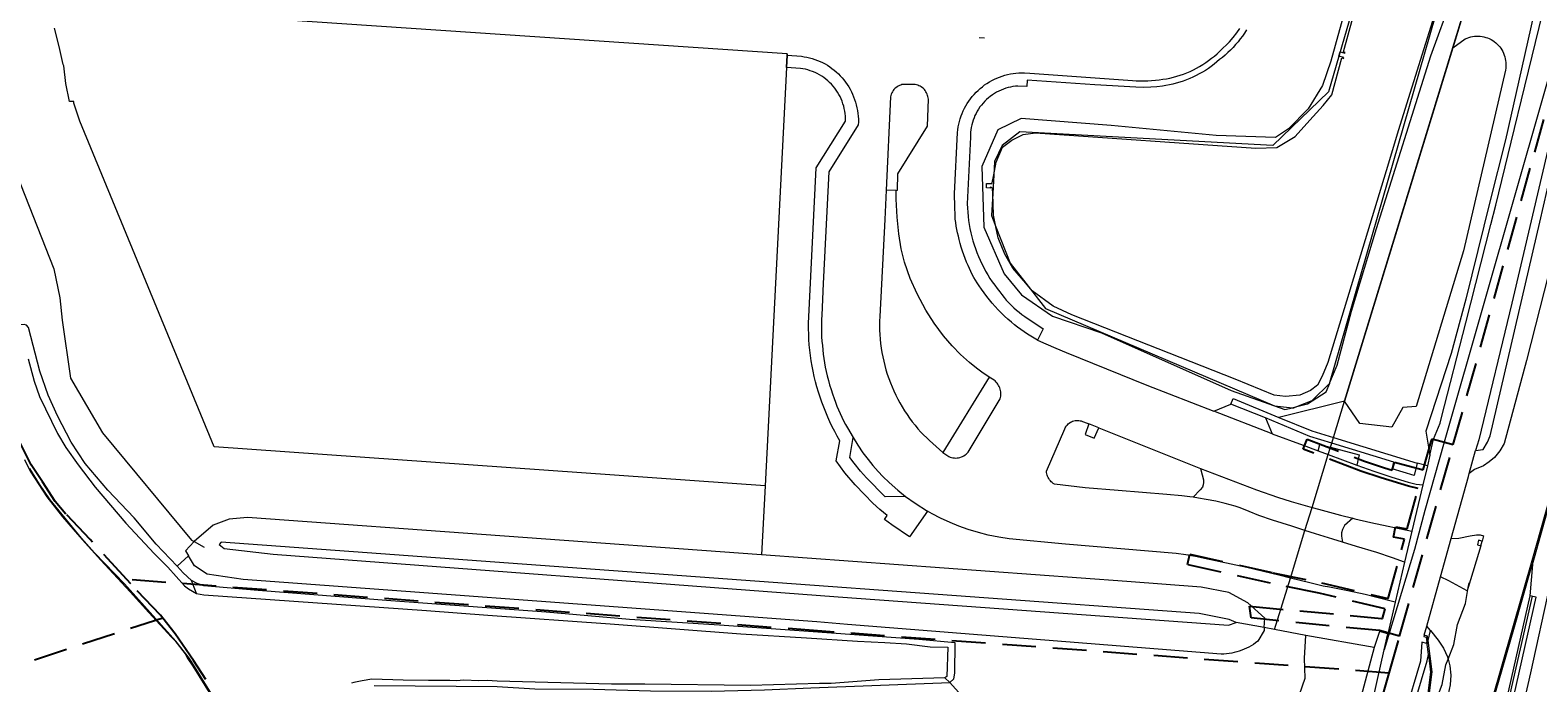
# Model space of a CAD drawing. Header units: metres. Extents: x 89872 to 94585, y 463299 to 469000.
# Tile 204 of 230: x 91169 to 91453, y 466279 to 466402. Entities that reach past the tile are written whole.
import ezdxf
from ezdxf.enums import TextEntityAlignment as Align

# ---------------------------------------------------------------- set-up
doc = ezdxf.new("R2010")
doc.units = ezdxf.units.M
doc.linetypes.add('HIDDEN', pattern=[9.525, 6.35, -3.175])
for name, color, linetype, lineweight in [('B-WE-GK-BESCHOEIING-G', 251, 'CONTINUOUS', 13), ('B-WE-GR-BEPLANTING_CULTUUR-G', 251, 'CONTINUOUS', 13), ('B-WE-IE-TERREINAFSCHEIDING-G', 251, 'CONTINUOUS', 13), ('B-WE-IE-TERREINAFSCHEIDING_KUNSTMATIG_HEKWERK-G', 251, 'CONTINUOUS', 13), ('B-WE-IE-TERREINAFSCHEIDING_KUNSTMATIG_MUUR-G', 251, 'CONTINUOUS', 13), ('B-WE-KW-KUNSTWERK_GELUIDSWERING_SCHERM-G', 251, 'CONTINUOUS', 13), ('B-WE-OB-BESCHOEIING-G', 251, 'CONTINUOUS', 13), ('B-WE-OG-TOPOGRAFIE_STRAATNAAM-T18', 251, 'CONTINUOUS', 13), ('B-WE-OG-TOPOGRAFIE_WATER-GV', 251, 'CONTINUOUS', 13), ('B-WE-VH-VERHARDING-GV', 251, 'CONTINUOUS', 13), ('Percelen', 10, 'HIDDEN', 25)]:
    doc.layers.add(name, color=color, linetype=linetype, lineweight=lineweight)
doc.styles.get("Standard").update_dxf_attribs({"font": 'isocp.shx'})

msp = doc.modelspace()

# ---------------------------------------------------------------- linework, layer by layer
at = {"layer": 'B-WE-GK-BESCHOEIING-G'}
for points in [[(91200.06, 466295.67), (91201.42, 466295.44), (91243.39, 466292.48), (91254.88, 466291.58), (91277.96, 466289.96), (91302.5, 466288.1), (91314.91, 466287.31), (91324.47, 466286.71), (91329.63, 466286.46), (91333.69, 466286.18), (91338.17, 466285.67), (91341.48, 466285.57), (91341.33, 466280.05), (91340.95, 466279.8)], [(91340.95, 466279.8), (91328.51, 466279.41), (91319.5, 466278.76), (91317.33, 466278.71), (91304.37, 466278.38), (91284.47, 466278.61), (91278.16, 466278.6), (91256.69, 466279.16), (91254.79, 466279.29), (91253.2, 466279.23), (91250.36, 466279.36), (91249.03, 466279.26), (91247.75, 466279.3), (91243.74, 466279.32), (91238.94, 466279.37), (91233.1, 466279.55), (91231.26, 466279.23), (91229.69, 466278.95), (91229.22, 466278.82)]]:
    msp.add_lwpolyline(points, dxfattribs=at)
at = {"layer": 'B-WE-GR-BEPLANTING_CULTUUR-G'}
for p, q in [((91440.05, 466409.87), (91436.55, 466398.44)), ((91436.55, 466398.44), (91416.18, 466331.91)), ((91416.18, 466331.91), (91403.79, 466328.81)), ((91431.75, 466319.74), (91429.84, 466320.19)), ((91307.1, 466315.97), (91306.44, 466302.94)), ((91198.55, 466302.77), (91196.41, 466300.8)), ((91200.06, 466295.67), (91199.11, 466298.14)), ((91403.01, 466288.88), (91401.04, 466289.25)), ((91408.86, 466287.8), (91403.01, 466288.88)), ((91421.73, 466285.49), (91408.86, 466287.8)), ((91340.95, 466279.8), (91341.89, 466278.9))]:
    msp.add_line(p, q, dxfattribs=at)
for points in [[(91152.96, 466408.22), (91173.18, 466356.8), (91174.32, 466351.32), (91174.76, 466347.16), (91176.35, 466336.2), (91182.36, 466325.9), (91199.11, 466305.73), (91199.62, 466305.45)], [(91203.4, 466323.31), (91178.13, 466384.6), (91176.99, 466388.02), (91176.96, 466388.28), (91176.14, 466388.34), (91175.49, 466391.72), (91175.09, 466395), (91174.95, 466395.29), (91174.24, 466398.69), (91173.35, 466402.1)], [(91436.55, 466398.44), (91438.9, 466400.11), (91439.23, 466400.25), (91439.57, 466400.37), (91439.91, 466400.47), (91440.26, 466400.54), (91440.62, 466400.59), (91440.98, 466400.62), (91441.33, 466400.62), (91441.69, 466400.6), (91442.05, 466400.55), (91442.4, 466400.48), (91442.74, 466400.39), (91443.08, 466400.27), (91443.41, 466400.14), (91443.74, 466399.98), (91444.05, 466399.8), (91444.34, 466399.59), (91444.62, 466399.37), (91444.89, 466399.13), (91445.14, 466398.88), (91445.37, 466398.6), (91445.59, 466398.32), (91445.78, 466398.02), (91445.96, 466397.7), (91446.11, 466397.38), (91446.24, 466397.04), (91446.34, 466396.7), (91446.43, 466396.35), (91446.49, 466396), (91446.53, 466395.64), (91446.54, 466395.29), (91446.53, 466394.93), (91446.5, 466394.57), (91446.44, 466394.22), (91438.55, 466360.2), (91429.63, 466330.9), (91427.14, 466330.73), (91425.09, 466326.97), (91419.02, 466327.71), (91416.18, 466331.91)], [(91306.44, 466302.94), (91209.69, 466310), (91206.21, 466309.69), (91203.2, 466308.53), (91199.62, 466305.45)], [(91199.62, 466305.45), (91197.99, 466303.7), (91198.55, 466302.77)], [(91302.6, 466298.2), (91204.72, 466305.35), (91204.31, 466304.92), (91205.26, 466304.14), (91214.48, 466303.08), (91320.82, 466295.08)], [(91401.04, 466289.25), (91401.01, 466288.71), (91399.82, 466286.68), (91399.42, 466286.38), (91399.01, 466286.1), (91398.6, 466285.84), (91398.17, 466285.6), (91397.73, 466285.37), (91397.28, 466285.17), (91396.82, 466284.99), (91396.36, 466284.82), (91395.88, 466284.68), (91395.41, 466284.55), (91394.93, 466284.45), (91394.44, 466284.37), (91393.95, 466284.31), (91393.46, 466284.27), (91392.96, 466284.25), (91322.58, 466289.86), (91316.82, 466290.32), (91302.37, 466291.39), (91208.84, 466298.31), (91202.1, 466299.33), (91199.67, 466300.88), (91198.55, 466302.77)], [(91401.04, 466289.25), (91401.13, 466291.04), (91397.98, 466293.95), (91394.36, 466295.85), (91389.19, 466296.9), (91375.21, 466297.92), (91306.44, 466302.94)], [(91395.74, 466290.24), (91394.45, 466290.78), (91388.83, 466291.91), (91302.6, 466298.2)], [(91320.82, 466295.08), (91394.33, 466289.75), (91395.74, 466290.24)], [(91341.89, 466278.9), (91344.63, 466275.85), (91345.04, 466273.98), (91346.14, 466272.72), (91350.16, 466272.94), (91353.49, 466272.92), (91359.34, 466274.28), (91368.31, 466274.14), (91373.77, 466274.84), (91377.83, 466273.86), (91383.15, 466274.28), (91391.28, 466274.28), (91398.28, 466274), (91402.62, 466273.44), (91406.12, 466274.56), (91407.66, 466276.66), (91408.78, 466279.75), (91408.64, 466283.53), (91408.86, 466287.8)]]:
    msp.add_lwpolyline(points, dxfattribs=at)
at = {"layer": 'B-WE-IE-TERREINAFSCHEIDING-G'}
for p, q in [((91311.1, 466394.71), (91307.1, 466315.97)), ((91307.1, 466315.97), (91203.4, 466323.31)), ((91431.94, 466284.18), (91431.67, 466286.56))]:
    msp.add_line(p, q, dxfattribs=at)
for points in [[(91411.21, 466322.57), (91411.53, 466323.75), (91413.52, 466323.22)], [(91413.52, 466323.22), (91418.94, 466321.76), (91418.5, 466319.87)], [(91431.88, 466286.82), (91431.77, 466287.66), (91431.18, 466287.82)], [(91431.94, 466284.18), (91432.37, 466280.88), (91431.24, 466271.87), (91430.55, 466267.64), (91430.86, 466267.55)]]:
    msp.add_lwpolyline(points, dxfattribs=at)
at = {"layer": 'B-WE-IE-TERREINAFSCHEIDING_KUNSTMATIG_HEKWERK-G'}
for p, q in [((91416.18, 466331.91), (91440.05, 466409.87)), ((91311.22, 466397.02), (91311.1, 466394.71)), ((91311.23, 466397.3), (91311.22, 466397.02)), ((91311.1, 466394.71), (91307.1, 466315.97)), ((91414.08, 466325.04), (91416.18, 466331.91)), ((91413.11, 466321.87), (91413.52, 466323.22)), ((91413.52, 466323.22), (91413.75, 466323.96)), ((91413.75, 466323.96), (91414.08, 466325.04)), ((91410.05, 466311.88), (91413.11, 466321.87)), ((91408.72, 466307.53), (91410.05, 466311.88)), ((91405.98, 466298.58), (91408.72, 466307.53)), ((91199.62, 466305.45), (91201.49, 466304.4)), ((91403.01, 466288.88), (91405.98, 466298.58)), ((91401.04, 466289.25), (91395.74, 466290.24))]:
    msp.add_line(p, q, dxfattribs=at)
at = {"layer": 'B-WE-IE-TERREINAFSCHEIDING_KUNSTMATIG_MUUR-G'}
for points in [[(91451.52, 466301.17), (91451.89, 466302.46), (91455.49, 466315.24), (91459.56, 466329.68), (91461.23, 466335.78)], [(91433.77, 466242.32), (91434.05, 466243.13), (91436.77, 466251.47), (91441.46, 466266.37), (91445.15, 466278.97), (91448.16, 466289.43), (91451.18, 466300), (91451.52, 466301.17)]]:
    msp.add_lwpolyline(points, dxfattribs=at)
at = {"layer": 'B-WE-KW-KUNSTWERK_GELUIDSWERING_SCHERM-G'}
msp.add_line((91439.46, 466296.82), (91439.62, 466297.71), dxfattribs=at)
for points in [[(91435.64, 466283.32), (91436.72, 466286.07), (91437.45, 466289.84), (91438.92, 466293.8), (91439.46, 466296.82)], [(91439.36, 466241.55), (91446.24, 466271.77), (91451.52, 466295.17)], [(91430.84, 466267.26), (91432.29, 466270.74), (91433.01, 466274.62), (91434.53, 466278.53), (91435.21, 466282.24), (91435.64, 466283.32)]]:
    msp.add_lwpolyline(points, dxfattribs=at)
at = {"layer": 'B-WE-OB-BESCHOEIING-G'}
for p, q in [((91413.42, 466335.38), (91434.57, 466408.84)), ((91350.13, 466374.53), (91349.94, 466370.99))]:
    msp.add_line(p, q, dxfattribs=at)
for points in [[(91424.37, 466428.77), (91413.12, 466390.11), (91402.69, 466380.04), (91355.03, 466382.61), (91351.73, 466380.04), (91350.27, 466377.03), (91350.13, 466374.53)], [(91460.31, 466413.23), (91453.54, 466389.33), (91442.51, 466350.74), (91434.92, 466324.19)], [(91349.94, 466370.99), (91349.72, 466366.87), (91350.55, 466364.73)], [(91350.55, 466364.73), (91353.2, 466357.9), (91356.15, 466354.1)], [(91356.15, 466354.1), (91359.88, 466349.31), (91402.97, 466331.01), (91406.39, 466330.66)], [(91407.18, 466330.86), (91410.1, 466332.01), (91413.38, 466335.29)], [(91413.38, 466335.29), (91413.39, 466335.31), (91413.42, 466335.38)], [(91406.39, 466330.66), (91406.62, 466330.64), (91407.18, 466330.86)], [(91434.92, 466324.19), (91431.25, 466311.32), (91429.35, 466303.96), (91423.61, 466285.06)]]:
    msp.add_lwpolyline(points, dxfattribs=at)
at = {"layer": 'B-WE-OG-TOPOGRAFIE_STRAATNAAM-T18'}
msp.add_line((91347.39, 466400.37), (91348.39, 466400.3), dxfattribs=at)
at = {"layer": 'B-WE-OG-TOPOGRAFIE_WATER-GV'}
for p, q in [((91413.38, 466335.29), (91413.42, 466335.38)), ((91406.39, 466330.66), (91407.18, 466330.86)), ((91432.21, 466321.71), (91432.92, 466324.72)), ((91432.21, 466321.71), (91431.75, 466319.74)), ((91439.62, 466318.28), (91440.83, 466322.63)), ((91431.75, 466319.74), (91430.9, 466316.11)), ((91430.9, 466316.11), (91428.85, 466307.4)), ((91428.85, 466307.4), (91427.48, 466301.57)), ((91434.22, 466298.79), (91436.24, 466306.06)), ((91427.48, 466301.57), (91425.71, 466294.03)), ((91431.65, 466289.52), (91434.22, 466298.79)), ((91425.71, 466294.03), (91424.32, 466288.09)), ((91431.18, 466287.82), (91431.65, 466289.52)), ((91423.61, 466285.06), (91424.32, 466288.09))]:
    msp.add_line(p, q, dxfattribs=at)
for points in [[(91424.07, 466436.84), (91422.5, 466432.53), (91419.13, 466415.93), (91413.59, 466395.93), (91412.04, 466391.33), (91409.34, 466386.96), (91405.62, 466383.18), (91403.18, 466381.56), (91391.98, 466381.92), (91372.23, 466383.8), (91355.31, 466385.08), (91350.92, 466383), (91347.86, 466376.07), (91348.26, 466364.67), (91352.1, 466355.89), (91355.34, 466351.91), (91361.21, 466347.9), (91370.42, 466344.76), (91394.85, 466333.91), (91404.93, 466330.3), (91406.39, 466330.66)], [(91413.42, 466335.38), (91414.76, 466338.66), (91417.49, 466348.84), (91422.18, 466364.41), (91432.38, 466396.9), (91436.49, 466408.13), (91442.34, 466434.6), (91443.81, 466435.82), (91446.48, 466436.28)], [(91350.13, 466374.53), (91350.56, 466376.86), (91351.77, 466379.74), (91353.55, 466381.06), (91355.68, 466382.11), (91358, 466382.38), (91399.45, 466379.5), (91403.44, 466379.63), (91406.84, 466381.72), (91409.62, 466384.77), (91412.12, 466387.58), (91413.77, 466389.59), (91415.66, 466396.51), (91415.98, 466396.42), (91416.04, 466396.59), (91415.11, 466396.87), (91415.36, 466397.65), (91416.25, 466397.39), (91416.3, 466397.56), (91415.98, 466397.66), (91420.39, 466413.74), (91423.01, 466422.66), (91424.37, 466428.77)], [(91453.84, 466414.53), (91452.4, 466407.61), (91449.46, 466394.44), (91446.44, 466381.07), (91443.51, 466369.4), (91439.02, 466351.07), (91436.21, 466340.86), (91431.46, 466326.23), (91432.21, 466321.71)], [(91432.92, 466324.72), (91434.15, 466327.78), (91434.43, 466328.8), (91438.98, 466346.67), (91443.73, 466365.14), (91444.64, 466368.77), (91447.5, 466380.63), (91450.12, 466391.18), (91453.48, 466405.04), (91455.7, 466414.14)], [(91462.39, 466412.92), (91462.2, 466412.12), (91456.63, 466388.57), (91447.63, 466350.35), (91441.43, 466324.63), (91440.83, 466322.63)], [(91440.83, 466322.63), (91442.24, 466322.8), (91443.09, 466324.18), (91443.59, 466325.35), (91452.94, 466365.58), (91459.16, 466392.71), (91464.04, 466412.62)], [(91434.57, 466408.84), (91432.95, 466404.28), (91431.39, 466399.25), (91426.27, 466382.8), (91424.46, 466376.67), (91413.02, 466339.2), (91411.97, 466336.62), (91411.1, 466334.93), (91409.75, 466333.9), (91407.77, 466333.05), (91405.03, 466332.78), (91402.89, 466333.04), (91395.59, 466336.06), (91364.84, 466348.17), (91361.31, 466349.77), (91357.38, 466352.65), (91356.15, 466354.1)], [(91349.94, 466370.99), (91349.91, 466371.86), (91349.85, 466372.01), (91349.67, 466372.11), (91349.48, 466372.15), (91349.46, 466372.02), (91348.76, 466372.06), (91348.77, 466372.86), (91349.86, 466372.85), (91349.86, 466372.99), (91350.13, 466374.53)], [(91350.55, 466364.73), (91350.08, 466366.9), (91349.94, 466370.99)], [(91356.15, 466354.1), (91353.75, 466356.94), (91352.19, 466359.57), (91350.99, 466362.66), (91350.55, 466364.73)], [(91196.41, 466300.8), (91192.48, 466305), (91188.31, 466309.93), (91183.39, 466315.15), (91179.09, 466320.13), (91176.48, 466324.18), (91173.91, 466329.12), (91172.16, 466333.02), (91170.57, 466337.54), (91168.46, 466345.74), (91168.08, 466346.19), (91167.64, 466346.3), (91158.44, 466345.51), (91158.31, 466345.24)], [(91168.38, 466339.84), (91169.53, 466335.66), (91170.51, 466332.76), (91173.93, 466325.82), (91175.48, 466323.17), (91177.78, 466319.91), (91180.97, 466315.71), (91186.77, 466308.95), (91192.12, 466303.23), (91194.7, 466300.63), (91197.83, 466297.11), (91198.57, 466296.58), (91200.06, 466295.67)], [(91407.18, 466330.86), (91409.19, 466331.36), (91412.71, 466333.64), (91413.38, 466335.29)], [(91167.66, 466320.91), (91168.78, 466318.73), (91170.41, 466316.21), (91171.9, 466313.91), (91174.86, 466310.11), (91176.86, 466307.77), (91178.52, 466305.82), (91182.03, 466301.94), (91187.6, 466295.99), (91191.09, 466292.08), (91195.37, 466287.48), (91195.96, 466286.86), (91197.91, 466284.35), (91198.45, 466283.41), (91199.36, 466282.02), (91201.61, 466278.34), (91204.71, 466273.39), (91205.96, 466270.86), (91208.51, 466265.8), (91210.58, 466262.25), (91211.02, 466261.39), (91214.67, 466256.23)], [(91214.71, 466256.81), (91211.21, 466261.69), (91204.95, 466273.44), (91198.74, 466283.43), (91196.17, 466286.73), (91186.5, 466297.49), (91180.85, 466303.35), (91178.43, 466306.07), (91172.49, 466313.31), (91170.51, 466316.24), (91168.71, 466319.21)], [(91436.24, 466306.06), (91439.47, 466317.72), (91439.62, 466318.28)], [(91199.11, 466298.14), (91197.55, 466299.59), (91196.41, 466300.8)], [(91341.89, 466278.9), (91342.62, 466279.62), (91342.78, 466280.66), (91342.87, 466286.38), (91336.02, 466287), (91315.27, 466288.51), (91298.53, 466289.71), (91281.58, 466290.77), (91265.89, 466292.17), (91236.63, 466294.29), (91211.69, 466296.25), (91201.43, 466297.13), (91200.22, 466297.54), (91199.11, 466298.14)], [(91424.32, 466288.09), (91422.74, 466288.55), (91421.73, 466285.49)], [(91431.67, 466286.56), (91431.66, 466286.26), (91430.73, 466286.52), (91430.45, 466282.92), (91427.51, 466273), (91423.46, 466260.43)], [(91431.18, 466287.82), (91431.12, 466287.59), (91431.53, 466287.48), (91431.67, 466286.56)], [(91416.07, 466264.82), (91416.6, 466264.83), (91417.48, 466265.13), (91418.36, 466265.77), (91418.77, 466266.79), (91421.56, 466275.83), (91423.61, 466285.06)], [(91421.73, 466285.49), (91421.04, 466282.96), (91418.82, 466274.45), (91416.75, 466267.92), (91416.42, 466267.26), (91416.08, 466266.92)], [(91424.53, 466260.37), (91428.49, 466272.3), (91431.69, 466283), (91431.94, 466284.18)], [(91233.53, 466278.34), (91256.64, 466278.17), (91263.73, 466277.76), (91274.82, 466277.7), (91285.52, 466277.36), (91296.96, 466277.29), (91307, 466277.56), (91315.7, 466277.94), (91340.31, 466278.89), (91341.89, 466278.9)]]:
    msp.add_lwpolyline(points, dxfattribs=at)
at = {"layer": 'B-WE-VH-VERHARDING-GV'}
for p, q in [((91311.23, 466397.3), (91168.75, 466406.9)), ((91311.1, 466394.71), (91311.22, 466397.02)), ((91311.22, 466397.02), (91311.23, 466397.3)), ((91311.22, 466397.02), (91311.22, 466397.02)), ((91311.22, 466397.02), (91313.92, 466396.82)), ((91311.1, 466394.71), (91311.1, 466394.71)), ((91355.91, 466393.7), (91356.94, 466393.63)), ((91331.79, 466371.57), (91329.89, 466371.62)), ((91349.24, 466336.43), (91340.58, 466322.22)), ((91391.59, 466330), (91394.77, 466331.35)), ((91402.53, 466325.76), (91391.59, 466330)), ((91401.28, 466328.75), (91394.77, 466331.35)), ((91401.28, 466328.75), (91402.53, 466325.76)), ((91369.89, 466326.86), (91368.02, 466327.6)), ((91369.89, 466326.86), (91389.07, 466319.21)), ((91414.08, 466325.04), (91429.84, 466320.19)), ((91411.21, 466322.57), (91413.11, 466321.87)), ((91413.11, 466321.87), (91418.5, 466319.87)), ((91441.82, 466304.68), (91439.46, 466296.82)), ((91441.82, 466304.68), (91442.07, 466305.53)), ((91451.52, 466301.17), (91451.05, 466295.27)), ((91451.61, 466302.32), (91451.52, 466301.17)), ((91432.36, 466288.73), (91431.65, 466289.52)), ((91431.88, 466286.82), (91432.36, 466288.73))]:
    msp.add_line(p, q, dxfattribs=at)
for points in [[(91451.61, 466302.32), (91457.07, 466321.65), (91460.56, 466334), (91461.15, 466336.87), (91463.17, 466344.88), (91466.3, 466357.79), (91470.44, 466377), (91474.07, 466393.69), (91477.12, 466407.76), (91480.17, 466422.09), (91486.57, 466450.91), (91491.04, 466471.75), (91494.94, 466488.04), (91495.71, 466491.88), (91499.17, 466513.81), (91499.73, 466517.16)], [(91490.17, 466511.26), (91486.57, 466497.45), (91482.61, 466481.3), (91478.95, 466465.1), (91476.3, 466452.32), (91472.84, 466435.14), (91469.91, 466421.42), (91465.04, 466399.38), (91459.35, 466375.13), (91455.45, 466359.25), (91450.39, 466339.54), (91446.23, 466323.93), (91445.4, 466322.55), (91444.37, 466321.31), (91443.4, 466320.44), (91442.32, 466319.7), (91440.63, 466319), (91439.62, 466318.28)], [(91397.71, 466401.78), (91397.34, 466401.2), (91396.95, 466400.63), (91396.54, 466400.08), (91396.11, 466399.54), (91395.66, 466399.01), (91395.2, 466398.5), (91394.72, 466398), (91394.22, 466397.52), (91393.71, 466397.06), (91393.18, 466396.62), (91392.64, 466396.19), (91392.13, 466395.75), (91391.61, 466395.33), (91391.08, 466394.93), (91390.54, 466394.54), (91389.98, 466394.17), (91389.41, 466393.82), (91388.83, 466393.49), (91388.24, 466393.18), (91387.63, 466392.89), (91387.02, 466392.62), (91386.4, 466392.36), (91385.78, 466392.13), (91385.14, 466391.92), (91384.5, 466391.73), (91383.85, 466391.57), (91383.2, 466391.42), (91382.54, 466391.3), (91381.88, 466391.19), (91380.82, 466391.08), (91379.72, 466391.01), (91378.37, 466390.96), (91376.86, 466390.99), (91369.17, 466391.45), (91356.42, 466392.33), (91356.37, 466391.15), (91354.67, 466391.21), (91354.2, 466391.17), (91353.74, 466391.11), (91353.28, 466391.02), (91352.83, 466390.92), (91352.38, 466390.79), (91351.94, 466390.63), (91351.5, 466390.46), (91351.08, 466390.26), (91350.66, 466390.05), (91350.26, 466389.81), (91349.87, 466389.56), (91349.49, 466389.28), (91349.12, 466388.99), (91348.77, 466388.68), (91348.44, 466388.35), (91348.12, 466388.01), (91347.82, 466387.65), (91347.54, 466387.28), (91347.27, 466386.89), (91347.03, 466386.49), (91346.8, 466386.08), (91346.6, 466385.66), (91346.42, 466385.23), (91346.25, 466384.79), (91346.11, 466384.35), (91345.99, 466383.9), (91345.9, 466383.44), (91345.82, 466382.97), (91345.77, 466382.51), (91345.75, 466382.04), (91345.74, 466381.58), (91345.15, 466369.02), (91345.18, 466368.24), (91345.23, 466367.46), (91345.3, 466366.69), (91345.39, 466365.91), (91345.51, 466365.14), (91345.65, 466364.37), (91345.81, 466363.61), (91345.99, 466362.85), (91346.2, 466362.09), (91346.42, 466361.35), (91346.67, 466360.61), (91346.94, 466359.87), (91347.24, 466359.15), (91347.55, 466358.43), (91347.88, 466357.73), (91348.24, 466357.03), (91348.61, 466356.35), (91349.01, 466355.67), (91349.42, 466355.01), (91349.86, 466354.36), (91350.31, 466353.73), (91350.78, 466353.1), (91351.27, 466352.49), (91351.66, 466351.96), (91352.07, 466351.43), (91352.5, 466350.92), (91352.95, 466350.43), (91353.41, 466349.95), (91353.89, 466349.49), (91354.39, 466349.04), (91354.9, 466348.62), (91355.43, 466348.21), (91355.97, 466347.82), (91359.42, 466345.49), (91358.4, 466343.37)], [(91356.94, 466393.63), (91376.22, 466392.24), (91376.94, 466392.2), (91377.66, 466392.18), (91378.39, 466392.18), (91379.11, 466392.2), (91379.84, 466392.24), (91380.56, 466392.3), (91381.28, 466392.39), (91381.99, 466392.49), (91382.65, 466392.6), (91383.3, 466392.73), (91383.95, 466392.88), (91384.6, 466393.06), (91385.23, 466393.26), (91385.86, 466393.48), (91386.49, 466393.72), (91387.1, 466393.98), (91387.71, 466394.27), (91388.3, 466394.57), (91388.88, 466394.89), (91389.46, 466395.26), (91390.03, 466395.64), (91390.58, 466396.03), (91391.13, 466396.45), (91391.66, 466396.87), (91392.18, 466397.31), (91392.69, 466397.76), (91394.53, 466399.57), (91395.23, 466400.37), (91395.9, 466401.23), (91396.45, 466402.08)], [(91337.66, 466311.16), (91334.28, 466306.32), (91330.96, 466308.61), (91329.55, 466309.6), (91330.07, 466310.37), (91328.69, 466311.5), (91327.4, 466312.69), (91325.78, 466314.31), (91324.02, 466316.13), (91322.13, 466318.37), (91320.49, 466320.63), (91321.18, 466324.4), (91320.68, 466325.28), (91320.2, 466326.16), (91319.74, 466327.06), (91319.31, 466327.97), (91318.89, 466328.89), (91318.5, 466329.82), (91318.12, 466330.75), (91317.77, 466331.7), (91317.45, 466332.65), (91317.14, 466333.61), (91316.86, 466334.58), (91316.6, 466335.56), (91316.36, 466336.54), (91316.15, 466337.52), (91315.95, 466338.51), (91315.79, 466339.5), (91315.64, 466340.5), (91315.52, 466341.5), (91315.42, 466342.51), (91315.35, 466343.51), (91315.3, 466344.52), (91315.27, 466345.53), (91315.26, 466346.54), (91316.73, 466375.81), (91322.22, 466384.6), (91322.23, 466385.08), (91322.2, 466385.56), (91322.16, 466386.03), (91322.09, 466386.51), (91322, 466386.97), (91321.89, 466387.44), (91321.75, 466387.9), (91321.6, 466388.35), (91321.42, 466388.79), (91321.22, 466389.22), (91320.99, 466389.65), (91320.75, 466390.06), (91320.49, 466390.45), (91320.2, 466390.84), (91319.9, 466391.21), (91319.58, 466391.56), (91319.24, 466391.9), (91318.89, 466392.23), (91318.52, 466392.53), (91318.14, 466392.82), (91317.75, 466393.08), (91317.34, 466393.33), (91316.92, 466393.56), (91316.49, 466393.76), (91316.04, 466393.95), (91315.6, 466394.11), (91315.14, 466394.25), (91314.68, 466394.37), (91314.21, 466394.46), (91313.74, 466394.53), (91311.1, 466394.71)], [(91313.92, 466396.82), (91314.44, 466396.74), (91314.95, 466396.65), (91315.46, 466396.53), (91315.96, 466396.39), (91316.46, 466396.23), (91316.95, 466396.05), (91317.43, 466395.85), (91317.9, 466395.63), (91318.37, 466395.38), (91318.82, 466395.12), (91319.26, 466394.84), (91319.68, 466394.53), (91320.1, 466394.21), (91320.5, 466393.88), (91320.88, 466393.52), (91321.25, 466393.15), (91321.6, 466392.76), (91321.94, 466392.36), (91322.25, 466391.95), (91322.55, 466391.52), (91322.83, 466391.08), (91323.09, 466390.62), (91323.33, 466390.16), (91323.55, 466389.68), (91323.75, 466389.2), (91323.93, 466388.71), (91324.1, 466388.19), (91324.25, 466387.67), (91324.38, 466387.14), (91324.48, 466386.61), (91324.56, 466386.07), (91324.61, 466385.53), (91324.65, 466384.98), (91324.65, 466384.44), (91324.64, 466383.89), (91319.08, 466375.04), (91318.04, 466354.05), (91317.78, 466348.11), (91317.73, 466347.29), (91317.7, 466346.47), (91317.69, 466345.65), (91317.7, 466344.83), (91317.74, 466344.01), (91317.79, 466343.19), (91317.87, 466342.37), (91317.94, 466341.55), (91318.04, 466340.73), (91318.15, 466339.91), (91318.28, 466339.1), (91318.43, 466338.29), (91318.59, 466337.48), (91318.78, 466336.68), (91319, 466335.81), (91319.24, 466334.95), (91319.51, 466334.1), (91319.8, 466333.25), (91320.11, 466332.41), (91320.35, 466331.69), (91320.62, 466330.98), (91320.9, 466330.27), (91321.2, 466329.57), (91321.53, 466328.88), (91321.87, 466328.2), (91322.23, 466327.53), (91322.61, 466326.87), (91323.65, 466325.04)], [(91331.79, 466371.57), (91332.04, 466371.6), (91332.11, 466374.71), (91337.64, 466383.66), (91337.82, 466388.74), (91337.8, 466388.99), (91337.75, 466389.23), (91337.68, 466389.47), (91337.6, 466389.71), (91337.49, 466389.94), (91337.37, 466390.15), (91337.23, 466390.36), (91337.07, 466390.56), (91336.89, 466390.74), (91336.7, 466390.9), (91336.5, 466391.05), (91336.28, 466391.18), (91336.06, 466391.29), (91335.83, 466391.38), (91335.59, 466391.45), (91335.34, 466391.51), (91333.11, 466391.54), (91332.86, 466391.48), (91332.62, 466391.41), (91332.38, 466391.31), (91332.15, 466391.19), (91331.93, 466391.06), (91331.72, 466390.91), (91331.53, 466390.73), (91331.35, 466390.55), (91331.19, 466390.35), (91331.05, 466390.13), (91330.93, 466389.91), (91330.82, 466389.67), (91330.74, 466389.43), (91330.68, 466389.18), (91329.89, 466371.62)], [(91358.4, 466343.37), (91357.75, 466343.74), (91357.1, 466344.12), (91356.47, 466344.51), (91355.84, 466344.93), (91355.23, 466345.36), (91354.63, 466345.8), (91354.04, 466346.26), (91353.46, 466346.74), (91352.81, 466347.3), (91352.18, 466347.87), (91351.57, 466348.46), (91350.97, 466349.07), (91350.39, 466349.69), (91349.83, 466350.33), (91349.31, 466350.97), (91348.81, 466351.62), (91348.32, 466352.28), (91347.85, 466352.95), (91347.39, 466353.63), (91347.03, 466354.14), (91346.7, 466354.66), (91346.38, 466355.19), (91346.09, 466355.73), (91345.81, 466356.28), (91345.56, 466356.85), (91345.33, 466357.42), (91345.02, 466358.09), (91344.74, 466358.77), (91344.48, 466359.46), (91344.23, 466360.16), (91344.02, 466360.87), (91343.82, 466361.58), (91343.64, 466362.3), (91343.47, 466362.93), (91343.32, 466363.58), (91343.19, 466364.22), (91343.07, 466364.87), (91342.98, 466365.53), (91342.9, 466366.18), (91342.85, 466366.84), (91342.79, 466368.47), (91342.77, 466370.95), (91343.32, 466382.47), (91343.38, 466383), (91343.46, 466383.52), (91343.56, 466384.05), (91343.69, 466384.56), (91343.83, 466385.07), (91344, 466385.58), (91344.19, 466386.07), (91344.4, 466386.56), (91344.64, 466387.04), (91344.89, 466387.5), (91345.16, 466387.96), (91345.46, 466388.4), (91345.77, 466388.83), (91346.1, 466389.25), (91346.45, 466389.65), (91346.81, 466390.04), (91347.19, 466390.41), (91347.59, 466390.76), (91348, 466391.1), (91348.42, 466391.42), (91348.86, 466391.72), (91349.31, 466391.99), (91349.78, 466392.26), (91350.25, 466392.5), (91350.73, 466392.71), (91351.23, 466392.91), (91351.73, 466393.09), (91352.23, 466393.25), (91352.75, 466393.38), (91353.27, 466393.49), (91353.79, 466393.58), (91354.32, 466393.64), (91354.85, 466393.69), (91355.38, 466393.71), (91355.91, 466393.7)], [(91329.89, 466371.62), (91329.65, 466366.07), (91328.67, 466347.81), (91328.64, 466346.96), (91328.63, 466346.12), (91328.65, 466345.27), (91328.68, 466344.43), (91328.75, 466343.58), (91328.84, 466342.74), (91328.95, 466341.9), (91329.08, 466341.07), (91329.24, 466340.24), (91329.42, 466339.41), (91329.62, 466338.59), (91329.85, 466337.77), (91330.1, 466336.97), (91330.37, 466336.17), (91330.67, 466335.37), (91330.99, 466334.59), (91331.33, 466333.81), (91331.69, 466333.05), (91332.07, 466332.29), (91332.48, 466331.55), (91332.9, 466330.82), (91333.35, 466330.1), (91333.81, 466329.39), (91334.3, 466328.7), (91334.8, 466328.02), (91335.32, 466327.36), (91335.87, 466326.71), (91336.43, 466326.07), (91338.04, 466324.5), (91340.58, 466322.22)], [(91349.24, 466336.43), (91347.86, 466337.38), (91346.86, 466338.12), (91345.54, 466339.16), (91343.86, 466340.65), (91342.29, 466342.29), (91340.69, 466344.2), (91338.9, 466346.57), (91337.32, 466349.03), (91335.71, 466352.11), (91334.4, 466354.99), (91333.36, 466358.07), (91332.69, 466360.6), (91332.27, 466363.39), (91331.94, 466366.53), (91331.79, 466369.9), (91331.79, 466371.57)], [(91358.4, 466343.37), (91359.93, 466342.66), (91361.81, 466341.85), (91363.76, 466341.05), (91378.95, 466334.91), (91391.59, 466330)], [(91340.58, 466322.22), (91341.7, 466321.46), (91341.95, 466321.36), (91342.2, 466321.29), (91342.46, 466321.23), (91342.73, 466321.2), (91342.99, 466321.19), (91343.26, 466321.21), (91343.52, 466321.24), (91343.78, 466321.3), (91344.04, 466321.39), (91344.28, 466321.49), (91344.52, 466321.62), (91344.74, 466321.76), (91344.95, 466321.93), (91345.14, 466322.11), (91345.32, 466322.31), (91351.34, 466332.31), (91351.4, 466332.57), (91351.45, 466332.83), (91351.47, 466333.09), (91351.47, 466333.35), (91351.46, 466333.62), (91351.42, 466333.88), (91351.35, 466334.14), (91351.27, 466334.39), (91351.17, 466334.63), (91351.05, 466334.87), (91350.91, 466335.09), (91350.75, 466335.3), (91350.58, 466335.5), (91350.39, 466335.69), (91350.19, 466335.86), (91349.24, 466336.43)], [(91463.65, 466336.38), (91461.34, 466326.12), (91458.09, 466311.76), (91455.43, 466300), (91454.76, 466297.05), (91451.15, 466280.76), (91446.69, 466261.31), (91441.94, 466240.74)], [(91394.77, 466331.35), (91395.19, 466332.4), (91403.79, 466328.81)], [(91413.75, 466323.96), (91409.66, 466325.21), (91401.28, 466328.75)], [(91403.79, 466328.81), (91410.03, 466326.29), (91414.08, 466325.04)], [(91387.67, 466313.8), (91387.04, 466313.9), (91385.51, 466314.1), (91382.71, 466314.34), (91373.56, 466315.07), (91367.31, 466315.56), (91361.55, 466316.27), (91361.34, 466316.4), (91361.15, 466316.56), (91360.96, 466316.72), (91360.79, 466316.91), (91360.64, 466317.1), (91360.5, 466317.31), (91360.38, 466317.53), (91360.28, 466317.76), (91360.2, 466317.99), (91360.13, 466318.23), (91360.09, 466318.48), (91360.07, 466318.73), (91363.5, 466326.66), (91363.6, 466326.88), (91363.72, 466327.08), (91363.85, 466327.28), (91364.01, 466327.46), (91364.17, 466327.62), (91364.36, 466327.77), (91364.56, 466327.91), (91364.76, 466328.02), (91364.98, 466328.11), (91365.21, 466328.18), (91365.44, 466328.24), (91365.67, 466328.27), (91365.91, 466328.27), (91366.15, 466328.26), (91366.38, 466328.22), (91366.61, 466328.17), (91366.83, 466328.09), (91367.05, 466327.99), (91368.02, 466327.6)], [(91368.02, 466327.6), (91367.31, 466325.64), (91369.04, 466324.93), (91369.89, 466326.86)], [(91333.52, 466313.95), (91329.68, 466313.88), (91326.19, 466317.45), (91325.06, 466318.71), (91323.87, 466320.19), (91323.02, 466321.28), (91323.65, 466325.04)], [(91323.65, 466325.04), (91324.57, 466323.61), (91325.46, 466322.18), (91326.48, 466320.89), (91327.38, 466319.78), (91328.38, 466318.68), (91329.26, 466317.74), (91330.44, 466316.56), (91332.05, 466315.12), (91333.52, 466313.95)], [(91402.53, 466325.76), (91408.36, 466323.63), (91411.21, 466322.57)], [(91429.84, 466320.19), (91429.27, 466317.92), (91425.14, 466319.16), (91425.43, 466320.4), (91413.75, 466323.96)], [(91389.07, 466319.21), (91389.38, 466318), (91389.6, 466317.09), (91389.6, 466316.56), (91389.58, 466316.13), (91389.41, 466315.71), (91388.96, 466315.18), (91387.67, 466313.8)], [(91389.07, 466319.21), (91399.58, 466315.18), (91403.57, 466313.81), (91406.11, 466313.01), (91408.33, 466312.35), (91410.05, 466311.88)], [(91418.5, 466319.87), (91421.67, 466318.69), (91425.06, 466317.58), (91428.12, 466316.67), (91429.67, 466316.27), (91430.9, 466316.11)], [(91333.52, 466313.95), (91335.34, 466312.68), (91337.66, 466311.16)], [(91408.72, 466307.53), (91406.25, 466308.34), (91402.61, 466309.49), (91400, 466310.37), (91398.2, 466311.11), (91397.12, 466311.57), (91396.3, 466311.88), (91395.59, 466312.12), (91394.64, 466312.39), (91393.71, 466312.61), (91391.93, 466313.05), (91390.14, 466313.41), (91388.7, 466313.63), (91387.67, 466313.8)], [(91410.05, 466311.88), (91411.28, 466311.55), (91415.42, 466310.44), (91417.71, 466309.85)], [(91405.98, 466298.58), (91403.77, 466299.13), (91397.78, 466300.57), (91389.8, 466302.3), (91388.08, 466302.65), (91386.3, 466302.96), (91384.44, 466303.21), (91363.66, 466304.98), (91353.02, 466305.95), (91351.09, 466306.28), (91349.06, 466306.66), (91347.26, 466307.15), (91345.32, 466307.73), (91343.59, 466308.38), (91341.9, 466309.08), (91340.14, 466309.88), (91338.52, 466310.7), (91337.66, 466311.16)], [(91417.71, 466309.85), (91416.17, 466308.47), (91415.77, 466307.76), (91415.62, 466307.12), (91415.6, 466306.45), (91415.81, 466305.33)], [(91417.71, 466309.85), (91418.08, 466309.75), (91421.11, 466309.07), (91428.85, 466307.4)], [(91415.81, 466305.33), (91413.98, 466305.88), (91410.7, 466306.89), (91408.72, 466307.53)], [(91436.24, 466306.06), (91437.68, 466306.12), (91439.8, 466306.51), (91441, 466306.7), (91441.69, 466306.72), (91442.32, 466306.51), (91442.07, 466305.53)], [(91427.48, 466301.57), (91425.21, 466302.37), (91422.24, 466303.37), (91418.41, 466304.55), (91415.81, 466305.33)], [(91442.07, 466305.53), (91441.4, 466305.7), (91441.17, 466304.87), (91441.82, 466304.68)], [(91433.55, 466242.41), (91438.76, 466258.42), (91443.94, 466275.64), (91451.61, 466302.32)], [(91425.71, 466294.03), (91422, 466295.01), (91420.03, 466295.47), (91416.77, 466296.19), (91414.87, 466296.56), (91413.36, 466296.85), (91412.12, 466297.09), (91409.66, 466297.67), (91405.98, 466298.58)], [(91439.46, 466296.82), (91439.27, 466296.2), (91435.79, 466298.09), (91434.22, 466298.79)], [(91451.05, 466295.27), (91445.77, 466271.88), (91438.89, 466241.66)], [(91440.07, 466241.39), (91446.96, 466271.61), (91452.24, 466295.01), (91451.05, 466295.27)], [(91430.86, 466267.55), (91431.53, 466271.94), (91432.65, 466280.95), (91431.88, 466286.82)], [(91432.36, 466288.73), (91433.81, 466286.87), (91434.79, 466285.39), (91435.52, 466283.78), (91435.64, 466283.32)], [(91435.64, 466283.32), (91435.98, 466282.06), (91436.16, 466280.28), (91436.04, 466278.49), (91435.64, 466276.74), (91434.49, 466271.77), (91433.61, 466268.71), (91431.23, 466260.71), (91426.16, 466245.26)]]:
    msp.add_lwpolyline(points, dxfattribs=at)
at = {"layer": 'Percelen'}
for p, q in [((91426.53, 466287.66), (91436.63, 466323.71)), ((91424.58, 466280.71), (91426.53, 466287.66))]:
    msp.add_line(p, q, dxfattribs=at)
for points in [[(91436.63, 466323.71), (91444.34, 466351.25), (91459.5, 466405.96), (91466.93, 466431.9)], [(91186.93, 466298.32), (91180.02, 466305.85), (91175.5, 466310.64), (91173.45, 466313.01), (91171.08, 466316.7), (91168.92, 466319.88), (91166.6, 466324.54), (91164.17, 466329.9), (91162.97, 466333.65), (91162.58, 466335.1)], [(91426.53, 466287.66), (91422.77, 466288.69), (91398.56, 466291.07), (91398.27, 466293.28), (91423.14, 466291), (91423.34, 466290.98), (91423.83, 466292.79), (91411.39, 466295.74), (91402.24, 466297.63), (91386.58, 466301.13), (91387.02, 466303.08), (91402.66, 466299.59), (91411.82, 466297.7), (91424.36, 466294.73), (91427.43, 466305.92), (91425.39, 466306.27), (91425.73, 466308.24), (91427.96, 466307.86), (91430.04, 466315.47), (91428.23, 466315.88), (91423.05, 466317.43), (91419.25, 466318.72), (91408.4, 466322.88), (91409.11, 466324.74), (91419.93, 466320.6), (91423.66, 466319.34), (91425.12, 466318.9), (91425.57, 466320.43), (91430.99, 466318.95), (91432.46, 466324.29), (91432.65, 466324.81), (91436.63, 466323.71)], [(91193.7, 466291.06), (91193.29, 466291.58), (91187.71, 466297.48), (91186.93, 466298.32)], [(91424.58, 466280.71), (91317.75, 466288.6), (91186.93, 466298.32)], [(91193.7, 466291.06), (91135.81, 466272.09), (91037.02, 466238.84), (90984.28, 466221.2), (90960.16, 466213.94), (90957.55, 466213.19)], [(91215.31, 466258.15), (91215.01, 466258.53), (91211.31, 466264.09), (91206.98, 466271.52), (91199.51, 466283.04), (91196.02, 466288.09), (91193.7, 466291.06)], [(91415.62, 466249.34), (91423.46, 466276.73), (91424.58, 466280.71)]]:
    msp.add_lwpolyline(points, dxfattribs=at)

# ---------------------------------------------------------------- texts
at = {"layer": 'B-WE-OG-TOPOGRAFIE_STRAATNAAM-T18'}
msp.add_text('Laan van Verhof', height=0.005, rotation=356.2736, dxfattribs=at).set_placement((91347.39, 466400.37), align=Align.MIDDLE)

doc.saveas('drawing.dxf')
